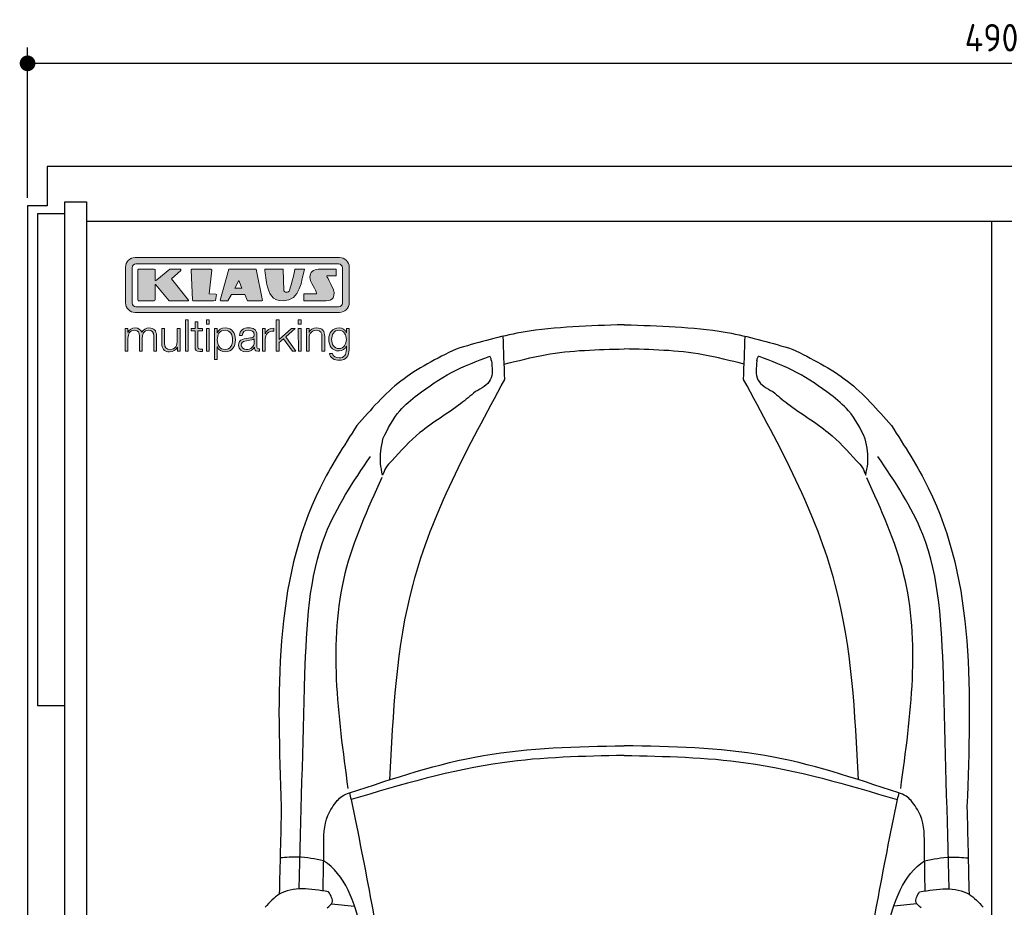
# Model space of a CAD drawing. Header units: millimetres. Extents: x -20 to 5411, y -1049 to 5673.
# Tile 3 of 4: x -20 to 2482, y 3417 to 5673. Entities that reach past the tile are written whole.
import ezdxf

# ---------------------------------------------------------------- set-up
doc = ezdxf.new("R2010")
doc.units = ezdxf.units.MM
for name, color, linetype in [('4', 3, 'Continuous'), ('5', 3, 'Continuous'), ('car', 10, 'Continuous'), ('Logo', 7, 'Continuous')]:
    doc.layers.add(name, color=color, linetype=linetype)
doc.styles.get("Standard").update_dxf_attribs({"font": 'ISOCP.SHX'})
doc.dimstyles.new('GEN-ISO', dxfattribs={"dimscale": 20, "dimtxt": 3.5, "dimasz": 2, "dimexe": 2, "dimexo": 1, "dimgap": 1.5, "dimtad": 1, "dimdec": 1, "dimdsep": 46, "dimtxsty": 'STANDARD', "dimblk": 'PUNKT', "dimcen": 2, "dimclrd": 256, "dimclre": 256, "dimclrt": 2, "dimadec": 0, "dimazin": 0, "dimtp": 0.1, "dimtm": 0.1, "dimtfac": 0.71, "dimtdec": 1, "dimtmove": 2, "dimatfit": 3, "dimldrblk": 'PUNKT', "dimfxl": 1, "dimtolj": 1, "dimarcsym": 0})

# ---------------------------------------------------------------- blocks, each defined once
blk = doc.blocks.new('PUNKT')
at = {"layer": '4', "color": 0, "linetype": 'ByBlock'}
blk.add_line((-0.5, 0), (-1, 0), dxfattribs=at)
at = {"layer": '4', "color": 0, "linetype": 'ByBlock', "const_width": 0.5}
blk.add_lwpolyline([(-0.25, 0, 1), (0.25, 0, 1)], format="xyb", close=True, dxfattribs=at)
blk = doc.blocks.new('*D4')
at = {"layer": '5', "lineweight": -2}
for p, q in [((0, 5220), (0, 5602.1)), ((4900, 5220), (4900, 5602.1)), ((40, 5562.1), (4860, 5562.1))]:
    blk.add_line(p, q, dxfattribs=at)
at = {"layer": 'DEFPOINTS', "color": 0}
for p in [(4900, 5562.1), (0, 5200), (4900, 5200)]:
    blk.add_point(p, dxfattribs=at)
at = {"layer": '5', "lineweight": -2, "xscale": 40, "yscale": 40, "zscale": 40, "rotation": 180}
blk.add_blockref('PUNKT', (0, 5562.1), dxfattribs=at)
at = {"layer": '5', "lineweight": -2, "xscale": 40, "yscale": 40, "zscale": 40}
blk.add_blockref('PUNKT', (4900, 5562.1), dxfattribs=at)
at = {"layer": '5', "color": 2, "insert": (2450, 5627.1), "char_height": 70, "attachment_point": 5}
blk.add_mtext('490', dxfattribs=at)
blk = doc.blocks.new('KLAUS')
at = {"layer": 'Logo'}
h = blk.add_hatch(color=8, dxfattribs=at)
h.dxf.hatch_style = 2
edge = h.paths.add_edge_path()
edge.add_spline(control_points=[(3.6, 29.09), (2.88, 29.09), (2.3, 28.51), (2.3, 27.8), (2.3, 27.8), (2.3, 16.11), (2.3, 16.11), (2.3, 15.39), (2.88, 14.81), (3.6, 14.81), (3.6, 14.81), (71.16, 14.81), (71.16, 14.81), (71.88, 14.81), (72.46, 15.39), (72.46, 16.11), (72.46, 16.11), (72.46, 27.8), (72.46, 27.8), (72.46, 28.51), (71.88, 29.09), (71.16, 29.09), (71.16, 29.09), (3.6, 29.09), (3.6, 29.09), (3.6, 29.09), (3.6, 29.09), (3.6, 29.09)], knot_values=[0, 0, 0, 0, 1, 1, 1, 2, 2, 2, 3, 3, 3, 4, 4, 4, 5, 5, 5, 6, 6, 6, 7, 7, 7, 8, 8, 8, 9, 9, 9, 9], degree=3, periodic=0)
edge = h.paths.add_edge_path()
edge.add_spline(control_points=[(3.35, 31.23), (3.35, 31.23), (71.47, 31.23), (71.47, 31.23), (73.26, 31.23), (74.71, 29.77), (74.71, 27.99), (74.71, 27.99), (74.71, 16.17), (74.71, 16.17), (74.71, 14.38), (73.26, 12.93), (71.47, 12.93), (71.47, 12.93), (3.35, 12.93), (3.35, 12.93), (1.56, 12.93), (0.11, 14.38), (0.11, 16.17), (0.11, 16.17), (0.11, 27.99), (0.11, 27.99), (0.11, 29.77), (1.56, 31.23), (3.35, 31.23), (3.35, 31.23), (3.35, 31.23), (3.35, 31.23)], knot_values=[0, 0, 0, 0, 1, 1, 1, 2, 2, 2, 3, 3, 3, 4, 4, 4, 5, 5, 5, 6, 6, 6, 7, 7, 7, 8, 8, 8, 9, 9, 9, 9], degree=3, periodic=0)
h = blk.add_hatch(color=8, dxfattribs=at)
h.dxf.hatch_style = 2
edge = h.paths.add_edge_path()
edge.add_spline(control_points=[(4.5, 27.33), (4.5, 27.33), (9.7, 27.33), (9.7, 27.33), (9.84, 27.33), (9.96, 27.22), (9.96, 27.08), (9.96, 27.08), (9.96, 23.69), (9.96, 23.69), (9.96, 23.69), (9.94, 23.64), (10.04, 23.59), (10.14, 23.53), (10.2, 23.57), (10.2, 23.57), (10.2, 23.57), (10.51, 23.75), (10.51, 23.75), (10.51, 23.75), (14.94, 27.33), (14.94, 27.33), (14.94, 27.33), (18.41, 27.33), (18.41, 27.33), (18.41, 27.33), (18.49, 27.33), (18.56, 27.2), (18.65, 27.04), (18.53, 26.91), (18.53, 26.91), (18.53, 26.91), (15.49, 24.11), (15.49, 24.11), (15.49, 24.11), (21.14, 17.06), (21.14, 17.06), (21.14, 17.06), (21.13, 16.91), (21.13, 16.91), (21.08, 16.84), (20.99, 16.82), (20.99, 16.82), (20.99, 16.82), (14.7, 16.82), (14.7, 16.82), (14.7, 16.82), (10.26, 22.17), (10.26, 22.17), (10.26, 22.17), (10.19, 22.24), (10.08, 22.21), (9.97, 22.18), (9.96, 22.11), (9.96, 22.11), (9.96, 22.11), (9.96, 17.08), (9.96, 17.08), (9.96, 16.94), (9.84, 16.82), (9.7, 16.82), (9.7, 16.82), (4.5, 16.82), (4.5, 16.82), (4.36, 16.82), (4.25, 16.94), (4.25, 17.08), (4.25, 17.08), (4.25, 27.08), (4.25, 27.08), (4.25, 27.22), (4.36, 27.33), (4.5, 27.33), (4.5, 27.33), (4.5, 27.33), (4.5, 27.33)], knot_values=[0, 0, 0, 0, 1, 1, 1, 2, 2, 2, 3, 3, 3, 4, 4, 4, 5, 5, 5, 6, 6, 6, 7, 7, 7, 8, 8, 8, 9, 9, 9, 10, 10, 10, 11, 11, 11, 12, 12, 12, 13, 13, 13, 14, 14, 14, 15, 15, 15, 16, 16, 16, 17, 17, 17, 18, 18, 18, 19, 19, 19, 20, 20, 20, 21, 21, 21, 22, 22, 22, 23, 23, 23, 24, 24, 24, 25, 25, 25, 25], degree=3, periodic=0)
h = blk.add_hatch(color=8, dxfattribs=at)
h.dxf.hatch_style = 2
h.paths.add_polyline_path([(22.42, 17.06), (21.97, 27.15), (22.24, 27.33), (28.55, 27.33), (28.86, 26.97), (28.01, 19.08), (30.26, 19.07), (30.44, 18.95), (30.08, 16.95), (29.49, 16.82), (22.6, 16.82)])
h = blk.add_hatch(color=8, dxfattribs=at)
h.paths.add_polyline_path([(36.52, 21.01), (38.93, 21.01), (37.87, 23.57)])
h.paths.add_polyline_path([(34.52, 27.33), (43.65, 27.33), (45.76, 16.94), (45.57, 16.82), (40.83, 16.82), (39.89, 18.95), (35.42, 18.95), (34.27, 16.82), (31.78, 16.82), (31.66, 17)])
h = blk.add_hatch(color=8, dxfattribs=at)
h.dxf.hatch_style = 2
edge = h.paths.add_edge_path()
edge.add_spline(control_points=[(52.69, 27.32), (52.69, 27.32), (52.88, 20.14), (52.88, 20.14), (53.01, 19.89), (53.2, 19.77), (53.43, 19.71), (53.91, 19.59), (54.43, 19.57), (54.64, 20.03), (55.23, 21.34), (56.27, 25.45), (56.6, 27.33), (56.6, 27.33), (59.77, 27.33), (59.77, 27.33), (58.77, 23.9), (58.56, 16.82), (52.63, 16.76), (48.72, 16.72), (48.01, 19.35), (47.27, 22.24), (46.89, 23.68), (46.54, 27.33), (46.54, 27.33), (46.54, 27.33), (52.69, 27.32), (52.69, 27.32), (52.69, 27.32), (52.69, 27.32), (52.69, 27.32)], knot_values=[0, 0, 0, 0, 1, 1, 1, 2, 2, 2, 3, 3, 3, 4, 4, 4, 5, 5, 5, 6, 6, 6, 7, 7, 7, 8, 8, 8, 9, 9, 9, 10, 10, 10, 10], degree=3, periodic=0)
h = blk.add_hatch(color=8, dxfattribs=at)
h.dxf.hatch_style = 2
edge = h.paths.add_edge_path()
edge.add_spline(control_points=[(64.46, 27.33), (64.46, 27.33), (70.31, 27.33), (70.31, 27.33), (70.31, 26.52), (70.31, 26.02), (70.31, 25.12), (70.31, 25.12), (67.3, 25.12), (67.3, 25.12), (67.24, 25.04), (67.25, 25.11), (67.25, 24.91), (67.25, 24.88), (69.73, 20.38), (69.73, 19.57), (69.73, 16.4), (67.22, 16.81), (65.9, 16.82), (65.9, 16.82), (59.59, 16.82), (59.59, 16.82), (59.59, 17.76), (59.59, 18.23), (59.59, 19.14), (59.59, 19.14), (63.75, 19.14), (63.75, 19.14), (63.82, 19.22), (63.81, 19.11), (63.81, 19.31), (63.81, 20.32), (61.58, 23.06), (61.58, 24.63), (61.58, 26.33), (62.83, 27.34), (64.46, 27.33), (64.46, 27.33), (64.46, 27.33), (64.46, 27.33)], knot_values=[0, 0, 0, 0, 1, 1, 1, 2, 2, 2, 3, 3, 3, 4, 4, 4, 5, 5, 5, 6, 6, 6, 7, 7, 7, 8, 8, 8, 9, 9, 9, 10, 10, 10, 11, 11, 11, 12, 12, 12, 13, 13, 13, 13], degree=3, periodic=0)
h = blk.add_hatch(color=30, dxfattribs=at)
h.dxf.hatch_style = 2
h.paths.add_polyline_path([(20.07, 0), (20.99, 0), (20.99, 10.45), (20.07, 10.45)])
h = blk.add_hatch(color=30, dxfattribs=at)
h.paths.add_polyline_path([(27.1, 0), (28.03, 0), (28.03, 7.55), (27.1, 7.55)])
h.paths.add_polyline_path([(27.1, 8.98), (28.03, 8.98), (28.03, 10.45), (27.1, 10.45)])
h = blk.add_hatch(color=30, dxfattribs=at)
h.dxf.hatch_style = 2
h.paths.add_polyline_path([(50.4, 0), (51.32, 0), (51.32, 2.87), (52.82, 4.11), (55.8, 0), (56.96, 0), (53.52, 4.76), (56.74, 7.55), (55.51, 7.55), (51.32, 3.89), (51.32, 10.45), (50.4, 10.45)])
h = blk.add_hatch(color=30, dxfattribs=at)
h.paths.add_polyline_path([(57.74, 0), (58.66, 0), (58.66, 7.55), (57.74, 7.55)])
h.paths.add_polyline_path([(57.74, 8.98), (58.66, 8.98), (58.66, 10.45), (57.74, 10.45)])
h = blk.add_hatch(color=30, dxfattribs=at)
h.dxf.hatch_style = 2
edge = h.paths.add_edge_path()
edge.add_spline(control_points=[(0, 0), (0, 0), (0.92, 0), (0.92, 0), (0.92, 0), (0.92, 4.22), (0.92, 4.22), (0.94, 5.8), (1.58, 7), (3.18, 7), (4.35, 7), (4.77, 6.15), (4.76, 5.12), (4.76, 5.12), (4.76, 0), (4.76, 0), (4.76, 0), (5.68, 0), (5.68, 0), (5.68, 0), (5.68, 4.27), (5.68, 4.27), (5.68, 5.68), (6.14, 7), (7.73, 7), (9.05, 7), (9.52, 6.32), (9.52, 5.08), (9.52, 5.08), (9.52, 0), (9.52, 0), (9.52, 0), (10.44, 0), (10.44, 0), (10.44, 0), (10.44, 5.12), (10.44, 5.12), (10.44, 6.91), (9.59, 7.77), (7.94, 7.77), (6.94, 7.77), (5.99, 7.29), (5.54, 6.3), (5.26, 7.29), (4.36, 7.77), (3.37, 7.77), (2.17, 7.77), (1.38, 7.19), (0.89, 6.28), (0.89, 6.28), (0.85, 6.28), (0.85, 6.28), (0.85, 6.28), (0.85, 7.55), (0.85, 7.55), (0.85, 7.55), (0, 7.55), (0, 7.55), (0, 7.55), (0, 0), (0, 0), (0, 0), (0, 0), (0, 0)], knot_values=[0, 0, 0, 0, 1, 1, 1, 2, 2, 2, 3, 3, 3, 4, 4, 4, 5, 5, 5, 6, 6, 6, 7, 7, 7, 8, 8, 8, 9, 9, 9, 10, 10, 10, 11, 11, 11, 12, 12, 12, 13, 13, 13, 14, 14, 14, 15, 15, 15, 16, 16, 16, 17, 17, 17, 18, 18, 18, 19, 19, 19, 20, 20, 20, 21, 21, 21, 21], degree=3, periodic=0)
h = blk.add_hatch(color=30, dxfattribs=at)
h.dxf.hatch_style = 2
edge = h.paths.add_edge_path()
edge.add_spline(control_points=[(18.31, 7.55), (18.31, 7.55), (17.39, 7.55), (17.39, 7.55), (17.39, 7.55), (17.39, 3.59), (17.39, 3.59), (17.39, 2.05), (16.7, 0.56), (15.12, 0.56), (13.66, 0.56), (13.15, 1.27), (13.1, 2.64), (13.1, 2.64), (13.1, 7.55), (13.1, 7.55), (13.1, 7.55), (12.18, 7.55), (12.18, 7.55), (12.18, 7.55), (12.18, 2.65), (12.18, 2.65), (12.18, 0.89), (12.93, -0.22), (14.83, -0.22), (15.96, -0.22), (16.95, 0.35), (17.44, 1.36), (17.44, 1.36), (17.47, 1.36), (17.47, 1.36), (17.47, 1.36), (17.47, 0), (17.47, 0), (17.47, 0), (18.31, 0), (18.31, 0), (18.31, 0), (18.31, 7.55), (18.31, 7.55), (18.31, 7.55), (18.31, 7.55), (18.31, 7.55)], knot_values=[0, 0, 0, 0, 1, 1, 1, 2, 2, 2, 3, 3, 3, 4, 4, 4, 5, 5, 5, 6, 6, 6, 7, 7, 7, 8, 8, 8, 9, 9, 9, 10, 10, 10, 11, 11, 11, 12, 12, 12, 13, 13, 13, 14, 14, 14, 14], degree=3, periodic=0)
h = blk.add_hatch(color=30, dxfattribs=at)
h.dxf.hatch_style = 2
edge = h.paths.add_edge_path()
edge.add_spline(control_points=[(24.22, 9.82), (24.22, 9.82), (23.3, 9.82), (23.3, 9.82), (23.3, 9.82), (23.3, 7.55), (23.3, 7.55), (23.3, 7.55), (21.98, 7.55), (21.98, 7.55), (21.98, 7.55), (21.98, 6.78), (21.98, 6.78), (21.98, 6.78), (23.3, 6.78), (23.3, 6.78), (23.3, 6.78), (23.3, 1.61), (23.3, 1.61), (23.28, 0.32), (23.71, -0.09), (24.94, -0.09), (25.22, -0.09), (25.48, -0.06), (25.76, -0.06), (25.76, -0.06), (25.76, 0.73), (25.76, 0.73), (25.5, 0.7), (25.23, 0.69), (24.97, 0.69), (24.31, 0.73), (24.22, 1.08), (24.22, 1.68), (24.22, 1.68), (24.22, 6.78), (24.22, 6.78), (24.22, 6.78), (25.76, 6.78), (25.76, 6.78), (25.76, 6.78), (25.76, 7.55), (25.76, 7.55), (25.76, 7.55), (24.22, 7.55), (24.22, 7.55), (24.22, 7.55), (24.22, 9.82), (24.22, 9.82), (24.22, 9.82), (24.22, 9.82), (24.22, 9.82)], knot_values=[0, 0, 0, 0, 1, 1, 1, 2, 2, 2, 3, 3, 3, 4, 4, 4, 5, 5, 5, 6, 6, 6, 7, 7, 7, 8, 8, 8, 9, 9, 9, 10, 10, 10, 11, 11, 11, 12, 12, 12, 13, 13, 13, 14, 14, 14, 15, 15, 15, 16, 16, 16, 17, 17, 17, 17], degree=3, periodic=0)
h = blk.add_hatch(color=30, dxfattribs=at)
edge = h.paths.add_edge_path()
edge.add_spline(control_points=[(35.84, 3.78), (35.84, 2.21), (35.12, 0.56), (33.37, 0.56), (31.4, 0.56), (30.72, 2.21), (30.72, 3.78), (30.72, 5.49), (31.33, 7), (33.37, 7), (35.12, 7), (35.84, 5.34), (35.84, 3.78), (35.84, 3.78), (35.84, 3.78), (35.84, 3.78)], knot_values=[0, 0, 0, 0, 1, 1, 1, 2, 2, 2, 3, 3, 3, 4, 4, 4, 5, 5, 5, 5], degree=3, periodic=0)
edge = h.paths.add_edge_path()
edge.add_spline(control_points=[(29.79, -2.8), (29.79, -2.8), (30.72, -2.8), (30.72, -2.8), (30.72, -2.8), (30.72, 1.43), (30.72, 1.43), (30.72, 1.43), (30.74, 1.43), (30.74, 1.43), (31.14, 0.35), (32.24, -0.22), (33.37, -0.22), (35.66, -0.22), (36.76, 1.64), (36.76, 3.78), (36.76, 5.91), (35.66, 7.77), (33.37, 7.77), (32.15, 7.77), (31.1, 7.14), (30.67, 6.12), (30.67, 6.12), (30.64, 6.12), (30.64, 6.12), (30.64, 6.12), (30.64, 7.55), (30.64, 7.55), (30.64, 7.55), (29.79, 7.55), (29.79, 7.55), (29.79, 7.55), (29.79, -2.8), (29.79, -2.8), (29.79, -2.8), (29.79, -2.8), (29.79, -2.8)], knot_values=[0, 0, 0, 0, 1, 1, 1, 2, 2, 2, 3, 3, 3, 4, 4, 4, 5, 5, 5, 6, 6, 6, 7, 7, 7, 8, 8, 8, 9, 9, 9, 10, 10, 10, 11, 11, 11, 12, 12, 12, 12], degree=3, periodic=0)
h = blk.add_hatch(color=30, dxfattribs=at)
edge = h.paths.add_edge_path()
edge.add_spline(control_points=[(43.03, 2.93), (43.04, 1.45), (41.8, 0.56), (40.39, 0.56), (39.53, 0.56), (38.71, 1.13), (38.71, 2.05), (38.71, 3.53), (40.66, 3.51), (42.22, 3.79), (42.47, 3.84), (42.88, 3.91), (43, 4.13), (43, 4.13), (43.03, 4.13), (43.03, 4.13), (43.03, 4.13), (43.03, 2.93), (43.03, 2.93), (43.03, 2.93), (43.03, 2.93), (43.03, 2.93)], knot_values=[0, 0, 0, 0, 1, 1, 1, 2, 2, 2, 3, 3, 3, 4, 4, 4, 5, 5, 5, 6, 6, 6, 7, 7, 7, 7], degree=3, periodic=0)
edge = h.paths.add_edge_path()
edge.add_spline(control_points=[(39.03, 5.24), (39.06, 6.47), (39.91, 7), (41.05, 7), (42.14, 7), (43.03, 6.69), (43.03, 5.45), (43.03, 4.61), (42.6, 4.51), (41.84, 4.42), (39.85, 4.19), (37.79, 4.11), (37.79, 1.99), (37.79, 0.47), (38.93, -0.22), (40.32, -0.22), (41.77, -0.22), (42.43, 0.34), (43.07, 1.32), (43.07, 1.32), (43.1, 1.32), (43.1, 1.32), (43.1, 0.53), (43.25, 0), (44.19, 0), (44.43, 0), (44.58, 0.01), (44.79, 0.06), (44.79, 0.06), (44.79, 0.83), (44.79, 0.83), (44.71, 0.81), (44.6, 0.78), (44.49, 0.78), (44.13, 0.78), (43.95, 0.98), (43.95, 1.33), (43.95, 1.33), (43.95, 5.34), (43.95, 5.34), (43.95, 7.36), (42.5, 7.77), (41.17, 7.77), (39.44, 7.77), (38.2, 7.01), (38.11, 5.24), (38.11, 5.24), (39.03, 5.24), (39.03, 5.24), (39.03, 5.24), (39.03, 5.24), (39.03, 5.24)], knot_values=[0, 0, 0, 0, 1, 1, 1, 2, 2, 2, 3, 3, 3, 4, 4, 4, 5, 5, 5, 6, 6, 6, 7, 7, 7, 8, 8, 8, 9, 9, 9, 10, 10, 10, 11, 11, 11, 12, 12, 12, 13, 13, 13, 14, 14, 14, 15, 15, 15, 16, 16, 16, 17, 17, 17, 17], degree=3, periodic=0)
h = blk.add_hatch(color=30, dxfattribs=at)
h.dxf.hatch_style = 2
edge = h.paths.add_edge_path()
edge.add_spline(control_points=[(45.79, 0), (45.79, 0), (46.71, 0), (46.71, 0), (46.71, 0), (46.71, 4.03), (46.71, 4.03), (46.71, 5.59), (47.85, 6.82), (49.52, 6.73), (49.52, 6.73), (49.52, 7.66), (49.52, 7.66), (48.16, 7.72), (47.14, 7), (46.67, 5.78), (46.67, 5.78), (46.64, 5.78), (46.64, 5.78), (46.64, 5.78), (46.64, 7.55), (46.64, 7.55), (46.64, 7.55), (45.79, 7.55), (45.79, 7.55), (45.79, 7.55), (45.79, 0), (45.79, 0), (45.79, 0), (45.79, 0), (45.79, 0)], knot_values=[0, 0, 0, 0, 1, 1, 1, 2, 2, 2, 3, 3, 3, 4, 4, 4, 5, 5, 5, 6, 6, 6, 7, 7, 7, 8, 8, 8, 9, 9, 9, 10, 10, 10, 10], degree=3, periodic=0)
h = blk.add_hatch(color=30, dxfattribs=at)
h.dxf.hatch_style = 2
edge = h.paths.add_edge_path()
edge.add_spline(control_points=[(60.41, 0), (60.41, 0), (61.33, 0), (61.33, 0), (61.33, 0), (61.33, 4.41), (61.33, 4.41), (61.36, 5.89), (62.24, 7), (63.7, 7), (65.2, 7), (65.62, 6.02), (65.62, 4.71), (65.62, 4.71), (65.62, 0), (65.62, 0), (65.62, 0), (66.54, 0), (66.54, 0), (66.54, 0), (66.54, 4.86), (66.54, 4.86), (66.54, 6.66), (65.9, 7.77), (63.78, 7.77), (62.71, 7.77), (61.7, 7.16), (61.36, 6.25), (61.36, 6.25), (61.33, 6.25), (61.33, 6.25), (61.33, 6.25), (61.33, 7.55), (61.33, 7.55), (61.33, 7.55), (60.41, 7.55), (60.41, 7.55), (60.41, 7.55), (60.41, 0), (60.41, 0), (60.41, 0), (60.41, 0), (60.41, 0)], knot_values=[0, 0, 0, 0, 1, 1, 1, 2, 2, 2, 3, 3, 3, 4, 4, 4, 5, 5, 5, 6, 6, 6, 7, 7, 7, 8, 8, 8, 9, 9, 9, 10, 10, 10, 11, 11, 11, 12, 12, 12, 13, 13, 13, 14, 14, 14, 14], degree=3, periodic=0)
h = blk.add_hatch(color=30, dxfattribs=at)
edge = h.paths.add_edge_path()
edge.add_spline(control_points=[(71.32, 0.86), (69.62, 0.86), (68.83, 2.34), (68.83, 3.86), (68.83, 5.43), (69.56, 7), (71.32, 7), (73.06, 7), (73.75, 5.34), (73.75, 3.86), (73.75, 2.33), (72.91, 0.86), (71.32, 0.86), (71.32, 0.86), (71.32, 0.86), (71.32, 0.86)], knot_values=[0, 0, 0, 0, 1, 1, 1, 2, 2, 2, 3, 3, 3, 4, 4, 4, 5, 5, 5, 5], degree=3, periodic=0)
edge = h.paths.add_edge_path()
edge.add_spline(control_points=[(74.67, 7.55), (74.67, 7.55), (73.75, 7.55), (73.75, 7.55), (73.75, 7.55), (73.75, 6.25), (73.75, 6.25), (73.75, 6.25), (73.72, 6.25), (73.72, 6.25), (73.35, 7.09), (72.41, 7.77), (71.32, 7.77), (69.13, 7.77), (67.9, 6.05), (67.9, 3.97), (67.9, 1.82), (68.9, 0.09), (71.32, 0.09), (72.4, 0.09), (73.29, 0.72), (73.72, 1.64), (73.72, 1.64), (73.75, 1.64), (73.75, 1.64), (73.75, 1.64), (73.75, 0.61), (73.75, 0.61), (73.75, -1.23), (73.01, -2.24), (71.32, -2.24), (70.29, -2.24), (69.31, -1.85), (69.1, -0.73), (69.1, -0.73), (68.18, -0.73), (68.18, -0.73), (68.31, -2.34), (69.81, -3.02), (71.32, -3.02), (73.79, -3.02), (74.65, -1.64), (74.67, 0.61), (74.67, 0.61), (74.67, 7.55), (74.67, 7.55), (74.67, 7.55), (74.67, 7.55), (74.67, 7.55)], knot_values=[0, 0, 0, 0, 1, 1, 1, 2, 2, 2, 3, 3, 3, 4, 4, 4, 5, 5, 5, 6, 6, 6, 7, 7, 7, 8, 8, 8, 9, 9, 9, 10, 10, 10, 11, 11, 11, 12, 12, 12, 13, 13, 13, 14, 14, 14, 15, 15, 15, 16, 16, 16, 16], degree=3, periodic=0)
at = {"layer": 'Logo', "lineweight": 0}
for points in [[(22.42, 17.06), (21.97, 27.15), (22.24, 27.33), (28.55, 27.33), (28.86, 26.97), (28.01, 19.08), (30.26, 19.07), (30.44, 18.95), (30.08, 16.95), (29.49, 16.82), (22.6, 16.82), (22.42, 17.06), (22.42, 17.06)], [(34.52, 27.33), (43.65, 27.33), (45.76, 16.94), (45.57, 16.82), (40.83, 16.82), (39.89, 18.95), (35.42, 18.95), (34.27, 16.82), (31.78, 16.82), (31.66, 17), (34.52, 27.33), (34.52, 27.33)], [(36.52, 21.01), (38.93, 21.01), (37.87, 23.57), (36.52, 21.01), (36.52, 21.01)], [(20.07, 0), (20.99, 0), (20.99, 10.45), (20.07, 10.45), (20.07, 0), (20.07, 0)], [(27.1, 8.98), (28.03, 8.98), (28.03, 10.45), (27.1, 10.45), (27.1, 8.98), (27.1, 8.98)], [(50.4, 0), (51.32, 0), (51.32, 2.87), (52.82, 4.11), (55.8, 0), (56.96, 0), (53.52, 4.76), (56.74, 7.55), (55.51, 7.55), (51.32, 3.89), (51.32, 10.45), (50.4, 10.45), (50.4, 0), (50.4, 0)], [(57.74, 8.98), (58.66, 8.98), (58.66, 10.45), (57.74, 10.45), (57.74, 8.98), (57.74, 8.98)], [(27.1, 0), (28.03, 0), (28.03, 7.55), (27.1, 7.55), (27.1, 0), (27.1, 0)], [(57.74, 0), (58.66, 0), (58.66, 7.55), (57.74, 7.55), (57.74, 0), (57.74, 0)]]:
    blk.add_lwpolyline(points, dxfattribs=at)
for points, knots in [([(3.35, 31.23), (3.35, 31.23), (71.47, 31.23), (71.47, 31.23), (73.26, 31.23), (74.71, 29.77), (74.71, 27.99), (74.71, 27.99), (74.71, 16.17), (74.71, 16.17), (74.71, 14.38), (73.26, 12.93), (71.47, 12.93), (71.47, 12.93), (3.35, 12.93), (3.35, 12.93), (1.56, 12.93), (0.11, 14.38), (0.11, 16.17), (0.11, 16.17), (0.11, 27.99), (0.11, 27.99), (0.11, 29.77), (1.56, 31.23), (3.35, 31.23), (3.35, 31.23), (3.35, 31.23), (3.35, 31.23)], [0, 0, 0, 0, 1, 1, 1, 2, 2, 2, 3, 3, 3, 4, 4, 4, 5, 5, 5, 6, 6, 6, 7, 7, 7, 8, 8, 8, 9, 9, 9, 9]), ([(3.6, 29.09), (2.88, 29.09), (2.3, 28.51), (2.3, 27.8), (2.3, 27.8), (2.3, 16.11), (2.3, 16.11), (2.3, 15.39), (2.88, 14.81), (3.6, 14.81), (3.6, 14.81), (71.16, 14.81), (71.16, 14.81), (71.88, 14.81), (72.46, 15.39), (72.46, 16.11), (72.46, 16.11), (72.46, 27.8), (72.46, 27.8), (72.46, 28.51), (71.88, 29.09), (71.16, 29.09), (71.16, 29.09), (3.6, 29.09), (3.6, 29.09), (3.6, 29.09), (3.6, 29.09), (3.6, 29.09)], [0, 0, 0, 0, 1, 1, 1, 2, 2, 2, 3, 3, 3, 4, 4, 4, 5, 5, 5, 6, 6, 6, 7, 7, 7, 8, 8, 8, 9, 9, 9, 9]), ([(4.5, 27.33), (4.5, 27.33), (9.7, 27.33), (9.7, 27.33), (9.84, 27.33), (9.96, 27.22), (9.96, 27.08), (9.96, 27.08), (9.96, 23.69), (9.96, 23.69), (9.96, 23.69), (9.94, 23.64), (10.04, 23.59), (10.14, 23.53), (10.2, 23.57), (10.2, 23.57), (10.2, 23.57), (10.51, 23.75), (10.51, 23.75), (10.51, 23.75), (14.94, 27.33), (14.94, 27.33), (14.94, 27.33), (18.41, 27.33), (18.41, 27.33), (18.41, 27.33), (18.49, 27.33), (18.56, 27.2), (18.65, 27.04), (18.53, 26.91), (18.53, 26.91), (18.53, 26.91), (15.49, 24.11), (15.49, 24.11), (15.49, 24.11), (21.14, 17.06), (21.14, 17.06), (21.14, 17.06), (21.13, 16.91), (21.13, 16.91), (21.08, 16.84), (20.99, 16.82), (20.99, 16.82), (20.99, 16.82), (14.7, 16.82), (14.7, 16.82), (14.7, 16.82), (10.26, 22.17), (10.26, 22.17), (10.26, 22.17), (10.19, 22.24), (10.08, 22.21), (9.97, 22.18), (9.96, 22.11), (9.96, 22.11), (9.96, 22.11), (9.96, 17.08), (9.96, 17.08), (9.96, 16.94), (9.84, 16.82), (9.7, 16.82), (9.7, 16.82), (4.5, 16.82), (4.5, 16.82), (4.36, 16.82), (4.25, 16.94), (4.25, 17.08), (4.25, 17.08), (4.25, 27.08), (4.25, 27.08), (4.25, 27.22), (4.36, 27.33), (4.5, 27.33), (4.5, 27.33), (4.5, 27.33), (4.5, 27.33)], [0, 0, 0, 0, 1, 1, 1, 2, 2, 2, 3, 3, 3, 4, 4, 4, 5, 5, 5, 6, 6, 6, 7, 7, 7, 8, 8, 8, 9, 9, 9, 10, 10, 10, 11, 11, 11, 12, 12, 12, 13, 13, 13, 14, 14, 14, 15, 15, 15, 16, 16, 16, 17, 17, 17, 18, 18, 18, 19, 19, 19, 20, 20, 20, 21, 21, 21, 22, 22, 22, 23, 23, 23, 24, 24, 24, 25, 25, 25, 25]), ([(52.69, 27.32), (52.69, 27.32), (52.88, 20.14), (52.88, 20.14), (53.01, 19.89), (53.2, 19.77), (53.43, 19.71), (53.91, 19.59), (54.43, 19.57), (54.64, 20.03), (55.23, 21.34), (56.27, 25.45), (56.6, 27.33), (56.6, 27.33), (59.77, 27.33), (59.77, 27.33), (58.77, 23.9), (58.56, 16.82), (52.63, 16.76), (48.72, 16.72), (48.01, 19.35), (47.27, 22.24), (46.89, 23.68), (46.54, 27.33), (46.54, 27.33), (46.54, 27.33), (52.69, 27.32), (52.69, 27.32), (52.69, 27.32), (52.69, 27.32), (52.69, 27.32)], [0, 0, 0, 0, 1, 1, 1, 2, 2, 2, 3, 3, 3, 4, 4, 4, 5, 5, 5, 6, 6, 6, 7, 7, 7, 8, 8, 8, 9, 9, 9, 10, 10, 10, 10]), ([(64.46, 27.33), (64.46, 27.33), (70.31, 27.33), (70.31, 27.33), (70.31, 26.52), (70.31, 26.02), (70.31, 25.12), (70.31, 25.12), (67.3, 25.12), (67.3, 25.12), (67.24, 25.04), (67.25, 25.11), (67.25, 24.91), (67.25, 24.88), (69.73, 20.38), (69.73, 19.57), (69.73, 16.4), (67.22, 16.81), (65.9, 16.82), (65.9, 16.82), (59.59, 16.82), (59.59, 16.82), (59.59, 17.76), (59.59, 18.23), (59.59, 19.14), (59.59, 19.14), (63.75, 19.14), (63.75, 19.14), (63.82, 19.22), (63.81, 19.11), (63.81, 19.31), (63.81, 20.32), (61.58, 23.06), (61.58, 24.63), (61.58, 26.33), (62.83, 27.34), (64.46, 27.33), (64.46, 27.33), (64.46, 27.33), (64.46, 27.33)], [0, 0, 0, 0, 1, 1, 1, 2, 2, 2, 3, 3, 3, 4, 4, 4, 5, 5, 5, 6, 6, 6, 7, 7, 7, 8, 8, 8, 9, 9, 9, 10, 10, 10, 11, 11, 11, 12, 12, 12, 13, 13, 13, 13]), ([(0, 0), (0, 0), (0.92, 0), (0.92, 0), (0.92, 0), (0.92, 4.22), (0.92, 4.22), (0.94, 5.8), (1.58, 7), (3.18, 7), (4.35, 7), (4.77, 6.15), (4.76, 5.12), (4.76, 5.12), (4.76, 0), (4.76, 0), (4.76, 0), (5.68, 0), (5.68, 0), (5.68, 0), (5.68, 4.27), (5.68, 4.27), (5.68, 5.68), (6.14, 7), (7.73, 7), (9.05, 7), (9.52, 6.32), (9.52, 5.08), (9.52, 5.08), (9.52, 0), (9.52, 0), (9.52, 0), (10.44, 0), (10.44, 0), (10.44, 0), (10.44, 5.12), (10.44, 5.12), (10.44, 6.91), (9.59, 7.77), (7.94, 7.77), (6.94, 7.77), (5.99, 7.29), (5.54, 6.3), (5.26, 7.29), (4.36, 7.77), (3.37, 7.77), (2.17, 7.77), (1.38, 7.19), (0.89, 6.28), (0.89, 6.28), (0.85, 6.28), (0.85, 6.28), (0.85, 6.28), (0.85, 7.55), (0.85, 7.55), (0.85, 7.55), (0, 7.55), (0, 7.55), (0, 7.55), (0, 0), (0, 0), (0, 0), (0, 0), (0, 0)], [0, 0, 0, 0, 1, 1, 1, 2, 2, 2, 3, 3, 3, 4, 4, 4, 5, 5, 5, 6, 6, 6, 7, 7, 7, 8, 8, 8, 9, 9, 9, 10, 10, 10, 11, 11, 11, 12, 12, 12, 13, 13, 13, 14, 14, 14, 15, 15, 15, 16, 16, 16, 17, 17, 17, 18, 18, 18, 19, 19, 19, 20, 20, 20, 21, 21, 21, 21]), ([(18.31, 7.55), (18.31, 7.55), (17.39, 7.55), (17.39, 7.55), (17.39, 7.55), (17.39, 3.59), (17.39, 3.59), (17.39, 2.05), (16.7, 0.56), (15.12, 0.56), (13.66, 0.56), (13.15, 1.27), (13.1, 2.64), (13.1, 2.64), (13.1, 7.55), (13.1, 7.55), (13.1, 7.55), (12.18, 7.55), (12.18, 7.55), (12.18, 7.55), (12.18, 2.65), (12.18, 2.65), (12.18, 0.89), (12.93, -0.22), (14.83, -0.22), (15.96, -0.22), (16.95, 0.35), (17.44, 1.36), (17.44, 1.36), (17.47, 1.36), (17.47, 1.36), (17.47, 1.36), (17.47, 0), (17.47, 0), (17.47, 0), (18.31, 0), (18.31, 0), (18.31, 0), (18.31, 7.55), (18.31, 7.55), (18.31, 7.55), (18.31, 7.55), (18.31, 7.55)], [0, 0, 0, 0, 1, 1, 1, 2, 2, 2, 3, 3, 3, 4, 4, 4, 5, 5, 5, 6, 6, 6, 7, 7, 7, 8, 8, 8, 9, 9, 9, 10, 10, 10, 11, 11, 11, 12, 12, 12, 13, 13, 13, 14, 14, 14, 14]), ([(24.22, 9.82), (24.22, 9.82), (23.3, 9.82), (23.3, 9.82), (23.3, 9.82), (23.3, 7.55), (23.3, 7.55), (23.3, 7.55), (21.98, 7.55), (21.98, 7.55), (21.98, 7.55), (21.98, 6.78), (21.98, 6.78), (21.98, 6.78), (23.3, 6.78), (23.3, 6.78), (23.3, 6.78), (23.3, 1.61), (23.3, 1.61), (23.28, 0.32), (23.71, -0.09), (24.94, -0.09), (25.22, -0.09), (25.48, -0.06), (25.76, -0.06), (25.76, -0.06), (25.76, 0.73), (25.76, 0.73), (25.5, 0.7), (25.23, 0.69), (24.97, 0.69), (24.31, 0.73), (24.22, 1.08), (24.22, 1.68), (24.22, 1.68), (24.22, 6.78), (24.22, 6.78), (24.22, 6.78), (25.76, 6.78), (25.76, 6.78), (25.76, 6.78), (25.76, 7.55), (25.76, 7.55), (25.76, 7.55), (24.22, 7.55), (24.22, 7.55), (24.22, 7.55), (24.22, 9.82), (24.22, 9.82), (24.22, 9.82), (24.22, 9.82), (24.22, 9.82)], [0, 0, 0, 0, 1, 1, 1, 2, 2, 2, 3, 3, 3, 4, 4, 4, 5, 5, 5, 6, 6, 6, 7, 7, 7, 8, 8, 8, 9, 9, 9, 10, 10, 10, 11, 11, 11, 12, 12, 12, 13, 13, 13, 14, 14, 14, 15, 15, 15, 16, 16, 16, 17, 17, 17, 17]), ([(29.79, -2.8), (29.79, -2.8), (30.72, -2.8), (30.72, -2.8), (30.72, -2.8), (30.72, 1.43), (30.72, 1.43), (30.72, 1.43), (30.74, 1.43), (30.74, 1.43), (31.14, 0.35), (32.24, -0.22), (33.37, -0.22), (35.66, -0.22), (36.76, 1.64), (36.76, 3.78), (36.76, 5.91), (35.66, 7.77), (33.37, 7.77), (32.15, 7.77), (31.1, 7.14), (30.67, 6.12), (30.67, 6.12), (30.64, 6.12), (30.64, 6.12), (30.64, 6.12), (30.64, 7.55), (30.64, 7.55), (30.64, 7.55), (29.79, 7.55), (29.79, 7.55), (29.79, 7.55), (29.79, -2.8), (29.79, -2.8), (29.79, -2.8), (29.79, -2.8), (29.79, -2.8)], [0, 0, 0, 0, 1, 1, 1, 2, 2, 2, 3, 3, 3, 4, 4, 4, 5, 5, 5, 6, 6, 6, 7, 7, 7, 8, 8, 8, 9, 9, 9, 10, 10, 10, 11, 11, 11, 12, 12, 12, 12]), ([(35.84, 3.78), (35.84, 2.21), (35.12, 0.56), (33.37, 0.56), (31.4, 0.56), (30.72, 2.21), (30.72, 3.78), (30.72, 5.49), (31.33, 7), (33.37, 7), (35.12, 7), (35.84, 5.34), (35.84, 3.78), (35.84, 3.78), (35.84, 3.78), (35.84, 3.78)], [0, 0, 0, 0, 1, 1, 1, 2, 2, 2, 3, 3, 3, 4, 4, 4, 5, 5, 5, 5]), ([(39.03, 5.24), (39.06, 6.47), (39.91, 7), (41.05, 7), (42.14, 7), (43.03, 6.69), (43.03, 5.45), (43.03, 4.61), (42.6, 4.51), (41.84, 4.42), (39.85, 4.19), (37.79, 4.11), (37.79, 1.99), (37.79, 0.47), (38.93, -0.22), (40.32, -0.22), (41.77, -0.22), (42.43, 0.34), (43.07, 1.32), (43.07, 1.32), (43.1, 1.32), (43.1, 1.32), (43.1, 0.53), (43.25, 0), (44.19, 0), (44.43, 0), (44.58, 0.01), (44.79, 0.06), (44.79, 0.06), (44.79, 0.83), (44.79, 0.83), (44.71, 0.81), (44.6, 0.78), (44.49, 0.78), (44.13, 0.78), (43.95, 0.98), (43.95, 1.33), (43.95, 1.33), (43.95, 5.34), (43.95, 5.34), (43.95, 7.36), (42.5, 7.77), (41.17, 7.77), (39.44, 7.77), (38.2, 7.01), (38.11, 5.24), (38.11, 5.24), (39.03, 5.24), (39.03, 5.24), (39.03, 5.24), (39.03, 5.24), (39.03, 5.24)], [0, 0, 0, 0, 1, 1, 1, 2, 2, 2, 3, 3, 3, 4, 4, 4, 5, 5, 5, 6, 6, 6, 7, 7, 7, 8, 8, 8, 9, 9, 9, 10, 10, 10, 11, 11, 11, 12, 12, 12, 13, 13, 13, 14, 14, 14, 15, 15, 15, 16, 16, 16, 17, 17, 17, 17]), ([(45.79, 0), (45.79, 0), (46.71, 0), (46.71, 0), (46.71, 0), (46.71, 4.03), (46.71, 4.03), (46.71, 5.59), (47.85, 6.82), (49.52, 6.73), (49.52, 6.73), (49.52, 7.66), (49.52, 7.66), (48.16, 7.72), (47.14, 7), (46.67, 5.78), (46.67, 5.78), (46.64, 5.78), (46.64, 5.78), (46.64, 5.78), (46.64, 7.55), (46.64, 7.55), (46.64, 7.55), (45.79, 7.55), (45.79, 7.55), (45.79, 7.55), (45.79, 0), (45.79, 0), (45.79, 0), (45.79, 0), (45.79, 0)], [0, 0, 0, 0, 1, 1, 1, 2, 2, 2, 3, 3, 3, 4, 4, 4, 5, 5, 5, 6, 6, 6, 7, 7, 7, 8, 8, 8, 9, 9, 9, 10, 10, 10, 10]), ([(60.41, 0), (60.41, 0), (61.33, 0), (61.33, 0), (61.33, 0), (61.33, 4.41), (61.33, 4.41), (61.36, 5.89), (62.24, 7), (63.7, 7), (65.2, 7), (65.62, 6.02), (65.62, 4.71), (65.62, 4.71), (65.62, 0), (65.62, 0), (65.62, 0), (66.54, 0), (66.54, 0), (66.54, 0), (66.54, 4.86), (66.54, 4.86), (66.54, 6.66), (65.9, 7.77), (63.78, 7.77), (62.71, 7.77), (61.7, 7.16), (61.36, 6.25), (61.36, 6.25), (61.33, 6.25), (61.33, 6.25), (61.33, 6.25), (61.33, 7.55), (61.33, 7.55), (61.33, 7.55), (60.41, 7.55), (60.41, 7.55), (60.41, 7.55), (60.41, 0), (60.41, 0), (60.41, 0), (60.41, 0), (60.41, 0)], [0, 0, 0, 0, 1, 1, 1, 2, 2, 2, 3, 3, 3, 4, 4, 4, 5, 5, 5, 6, 6, 6, 7, 7, 7, 8, 8, 8, 9, 9, 9, 10, 10, 10, 11, 11, 11, 12, 12, 12, 13, 13, 13, 14, 14, 14, 14]), ([(74.67, 7.55), (74.67, 7.55), (73.75, 7.55), (73.75, 7.55), (73.75, 7.55), (73.75, 6.25), (73.75, 6.25), (73.75, 6.25), (73.72, 6.25), (73.72, 6.25), (73.35, 7.09), (72.41, 7.77), (71.32, 7.77), (69.13, 7.77), (67.9, 6.05), (67.9, 3.97), (67.9, 1.82), (68.9, 0.09), (71.32, 0.09), (72.4, 0.09), (73.29, 0.72), (73.72, 1.64), (73.72, 1.64), (73.75, 1.64), (73.75, 1.64), (73.75, 1.64), (73.75, 0.61), (73.75, 0.61), (73.75, -1.23), (73.01, -2.24), (71.32, -2.24), (70.29, -2.24), (69.31, -1.85), (69.1, -0.73), (69.1, -0.73), (68.18, -0.73), (68.18, -0.73), (68.31, -2.34), (69.81, -3.02), (71.32, -3.02), (73.79, -3.02), (74.65, -1.64), (74.67, 0.61), (74.67, 0.61), (74.67, 7.55), (74.67, 7.55), (74.67, 7.55), (74.67, 7.55), (74.67, 7.55)], [0, 0, 0, 0, 1, 1, 1, 2, 2, 2, 3, 3, 3, 4, 4, 4, 5, 5, 5, 6, 6, 6, 7, 7, 7, 8, 8, 8, 9, 9, 9, 10, 10, 10, 11, 11, 11, 12, 12, 12, 13, 13, 13, 14, 14, 14, 15, 15, 15, 16, 16, 16, 16]), ([(71.32, 0.86), (69.62, 0.86), (68.83, 2.34), (68.83, 3.86), (68.83, 5.43), (69.56, 7), (71.32, 7), (73.06, 7), (73.75, 5.34), (73.75, 3.86), (73.75, 2.33), (72.91, 0.86), (71.32, 0.86), (71.32, 0.86), (71.32, 0.86), (71.32, 0.86)], [0, 0, 0, 0, 1, 1, 1, 2, 2, 2, 3, 3, 3, 4, 4, 4, 5, 5, 5, 5]), ([(43.03, 2.93), (43.04, 1.45), (41.8, 0.56), (40.39, 0.56), (39.53, 0.56), (38.71, 1.13), (38.71, 2.05), (38.71, 3.53), (40.66, 3.51), (42.22, 3.79), (42.47, 3.84), (42.88, 3.91), (43, 4.13), (43, 4.13), (43.03, 4.13), (43.03, 4.13), (43.03, 4.13), (43.03, 2.93), (43.03, 2.93), (43.03, 2.93), (43.03, 2.93), (43.03, 2.93)], [0, 0, 0, 0, 1, 1, 1, 2, 2, 2, 3, 3, 3, 4, 4, 4, 5, 5, 5, 6, 6, 6, 7, 7, 7, 7])]:
    blk.add_open_spline(points, degree=3, knots=knots, dxfattribs=at)

msp = doc.modelspace()

# ---------------------------------------------------------------- linework, layer by layer
for p, q in [((4750, 5160), (150, 5160)), ((2450, 5160), (2450, 218))]:
    msp.add_line(p, q)
msp.add_lwpolyline([(50, 5300), (50, 5200), (0, 5200), (0, 1400), (50, 1400), (50, 0), (4850, 0), (4850, 1400), (4900, 1400), (4900, 5200), (4850, 5200), (4850, 5300)], close=True)
for points in [[(95, 5210), (150, 5210), (150, 30), (122.5, 30)], [(95, 250), (95, 5210)], [(150, 5210), (150, 30)], [(95, 5180), (25, 5180), (25, 3930), (95, 3930)]]:
    msp.add_lwpolyline(points)
at = {"layer": 'car'}
for p, q in [((1516.22, 4897.53), (1498.3, 4897.19)), ((1516.22, 4897.53), (1534.14, 4897.19)), ((772.51, 3426.44), (831.08, 3420.06)), ((2259.89, 3426.41), (2201.32, 3420.04))]:
    msp.add_line(p, q, dxfattribs=at)
for points, knots in [([(1498.3, 4897.19), (1412.73, 4894.52), (1273.56, 4890.18), (1140.28, 4851.05), (1088.94, 4835.98)], [0, 0, 0, 0, 255.3446186, 415.3287853, 415.3287853, 415.3287853, 415.3287853]), ([(1534.14, 4897.19), (1619.71, 4894.52), (1758.89, 4890.17), (1892.16, 4851.04), (1943.5, 4835.97)], [0, 0, 0, 0, 255.3446186, 415.3287853, 415.3287853, 415.3287853, 415.3287853]), ([(1088.94, 4835.98), (1040.06, 4811.68), (943.3, 4763.57), (872.32, 4682.14), (837.2, 4641.85)], [0, 0, 0, 0, 162.017862, 320.6852105, 320.6852105, 320.6852105, 320.6852105]), ([(1211.35, 4797.25), (1245.99, 4806.3), (1345.64, 4832.34), (1448.88, 4834.8), (1516.22, 4836.4)], [0, 0, 0, 0, 107.1604304, 308.2153593, 308.2153593, 308.2153593, 308.2153593]), ([(1821.09, 4797.24), (1786.45, 4806.29), (1686.81, 4832.33), (1583.57, 4834.8), (1516.22, 4836.4)], [0, 0, 0, 0, 107.1604304, 308.2153593, 308.2153593, 308.2153593, 308.2153593]), ([(1943.5, 4835.97), (1992.38, 4811.66), (2089.14, 4763.55), (2160.12, 4682.12), (2195.24, 4641.83)], [0, 0, 0, 0, 162.017862, 320.6852105, 320.6852105, 320.6852105, 320.6852105]), ([(990.93, 4720.04), (1019.16, 4740.32), (1076.01, 4781.16), (1141.7, 4805.36), (1174.77, 4817.54)], [0, 0, 0, 0, 103.7623244, 208.9412492, 208.9412492, 208.9412492, 208.9412492]), ([(1178.79, 4806.26), (1180.82, 4788.6), (1184.89, 4753.32), (1153.75, 4736.25), (1138.2, 4727.72)], [0, 0, 0, 0, 48.4832555, 96.8863473, 96.8863473, 96.8863473, 96.8863473]), ([(1178.79, 4806.26), (1178.55, 4809.32), (1178.23, 4813.55), (1175.52, 4816.67), (1174.77, 4817.54)], [0, 0, 0, 0, 8.8064606, 12.2062148, 12.2062148, 12.2062148, 12.2062148]), ([(1853.65, 4806.25), (1851.62, 4788.59), (1847.55, 4753.31), (1878.69, 4736.24), (1894.24, 4727.71)], [0, 0, 0, 0, 48.4832555, 96.8863473, 96.8863473, 96.8863473, 96.8863473]), ([(1853.65, 4806.25), (1853.89, 4809.31), (1854.22, 4813.54), (1856.92, 4816.66), (1857.68, 4817.53)], [0, 0, 0, 0, 8.8064606, 12.2062148, 12.2062148, 12.2062148, 12.2062148]), ([(2041.51, 4720.02), (2013.28, 4740.31), (1956.43, 4781.15), (1890.74, 4805.35), (1857.68, 4817.53)], [0, 0, 0, 0, 103.7623244, 208.9412492, 208.9412492, 208.9412492, 208.9412492]), ([(920.8, 3741.64), (929.08, 3910.2), (946.83, 4271.1), (1120.25, 4589), (1212.67, 4758.42)], [0, 0, 0, 0, 499.7846063, 1070.0543498, 1070.0543498, 1070.0543498, 1070.0543498]), ([(2111.61, 3741.62), (2103.33, 3910.18), (2085.6, 4271.08), (1912.19, 4588.99), (1819.77, 4758.41)], [0, 0, 0, 0, 499.7846063, 1070.0543498, 1070.0543498, 1070.0543498, 1070.0543498]), ([(903.32, 4608.26), (915.8, 4633.45), (937.37, 4676.98), (975.05, 4707.27), (990.93, 4720.04)], [0, 0, 0, 0, 83.0373225, 143.509417, 143.509417, 143.509417, 143.509417]), ([(1138.2, 4727.72), (1125.8, 4717.25), (1081.17, 4679.52), (1000.07, 4633.47), (948.52, 4577.19), (925.62, 4552.19)], [0, 0, 0, 0, 48.6760331, 175.256414, 276.4430292, 276.4430292, 276.4430292, 276.4430292]), ([(1894.24, 4727.71), (1906.64, 4717.23), (1951.27, 4679.51), (2032.37, 4633.46), (2083.91, 4577.18), (2106.81, 4552.18)], [0, 0, 0, 0, 48.6760331, 175.256414, 276.4430292, 276.4430292, 276.4430292, 276.4430292]), ([(2129.11, 4608.24), (2116.64, 4633.43), (2095.07, 4676.96), (2057.39, 4707.26), (2041.51, 4720.02)], [0, 0, 0, 0, 83.0373225, 143.509417, 143.509417, 143.509417, 143.509417]), ([(837.2, 4641.85), (803.68, 4589.77), (621.64, 4306.89), (634.46, 3957.73), (644.92, 3672.85)], [0, 0, 0, 0, 184.2381467, 1000.6887944, 1000.6887944, 1000.6887944, 1000.6887944]), ([(2195.24, 4641.83), (2228.76, 4589.75), (2410.79, 4306.87), (2397.96, 3957.71), (2387.49, 3672.83)], [0, 0, 0, 0, 184.2381467, 1000.6887944, 1000.6887944, 1000.6887944, 1000.6887944]), ([(902.41, 4515.78), (900.17, 4525.53), (893.15, 4556.05), (899.2, 4587.12), (903.32, 4608.26)], [0, 0, 0, 0, 29.7987836, 93.2814867, 93.2814867, 93.2814867, 93.2814867]), ([(2130.02, 4515.76), (2132.27, 4525.51), (2139.28, 4556.04), (2133.23, 4587.1), (2129.11, 4608.24)], [0, 0, 0, 0, 29.7987836, 93.2814867, 93.2814867, 93.2814867, 93.2814867]), ([(704.8, 4009.43), (709.4, 4132.48), (716.92, 4333.7), (828.06, 4498.92), (871.23, 4563.09)], [0, 0, 0, 0, 359.5714781, 587.9451266, 587.9451266, 587.9451266, 587.9451266]), ([(2327.62, 4009.4), (2323.03, 4132.46), (2315.51, 4333.68), (2204.37, 4498.9), (2161.2, 4563.07)], [0, 0, 0, 0, 359.5714781, 587.9451266, 587.9451266, 587.9451266, 587.9451266]), ([(925.62, 4552.19), (920.15, 4546.48), (909.98, 4535.86), (904.8, 4522.13), (902.41, 4515.78)], [0, 0, 0, 0, 23.4297378, 43.57791, 43.57791, 43.57791, 43.57791]), ([(2106.81, 4552.18), (2112.28, 4546.46), (2122.45, 4535.84), (2127.63, 4522.11), (2130.02, 4515.76)], [0, 0, 0, 0, 23.4297378, 43.57791, 43.57791, 43.57791, 43.57791]), ([(900.25, 4509.35), (863.85, 4429.12), (751.13, 4180.7), (788.73, 3905.45), (814.19, 3719.09)], [0, 0, 0, 0, 260.8153839, 807.6577707, 807.6577707, 807.6577707, 807.6577707]), ([(2132.18, 4509.33), (2168.58, 4429.11), (2281.29, 4180.67), (2243.68, 3905.43), (2218.22, 3719.07)], [0, 0, 0, 0, 260.8153839, 807.6577707, 807.6577707, 807.6577707, 807.6577707]), ([(818.36, 3707.94), (930.73, 3745.47), (1157.18, 3821.12), (1395.93, 3825.6), (1516.21, 3827.86)], [0, 0, 0, 0, 353.1593885, 711.7469693, 711.7469693, 711.7469693, 711.7469693]), ([(2214.05, 3707.92), (2101.68, 3745.45), (1875.23, 3821.11), (1636.49, 3825.6), (1516.21, 3827.86)], [0, 0, 0, 0, 353.1593885, 711.7469693, 711.7469693, 711.7469693, 711.7469693]), ([(1516.21, 3803.33), (1412.48, 3801.19), (1176.18, 3796.31), (949.3, 3728.84), (822, 3690.99)], [0, 0, 0, 0, 309.9080612, 706.0341419, 706.0341419, 706.0341419, 706.0341419]), ([(1516.21, 3803.33), (1619.93, 3801.19), (1856.23, 3796.3), (2083.11, 3728.83), (2210.41, 3690.97)], [0, 0, 0, 0, 309.9080612, 706.0341419, 706.0341419, 706.0341419, 706.0341419]), ([(786.79, 3688.6), (790.92, 3692.76), (799.84, 3701.76), (811.89, 3705.78), (818.36, 3707.94)], [0, 0, 0, 0, 17.3560071, 37.4831907, 37.4831907, 37.4831907, 37.4831907]), ([(818.36, 3707.94), (819.58, 3702.29), (858.47, 3521.67), (890.3, 3339.64), (921.14, 3163.29)], [0, 0, 0, 0, 17.3299427, 554.2607171, 554.2607171, 554.2607171, 554.2607171]), ([(2214.05, 3707.92), (2212.83, 3702.27), (2173.94, 3521.65), (2142.1, 3339.62), (2111.25, 3163.28)], [0, 0, 0, 0, 17.3299427, 554.2607171, 554.2607171, 554.2607171, 554.2607171]), ([(2245.62, 3688.58), (2241.49, 3692.74), (2232.57, 3701.74), (2220.52, 3705.76), (2214.05, 3707.92)], [0, 0, 0, 0, 17.3560071, 37.4831907, 37.4831907, 37.4831907, 37.4831907]), ([(753.03, 3567.98), (752.8, 3596.95), (752.44, 3641.27), (777.95, 3676.42), (786.79, 3688.6)], [0, 0, 0, 0, 83.6327793, 127.948441, 127.948441, 127.948441, 127.948441]), ([(2279.38, 3567.96), (2279.61, 3596.93), (2279.97, 3641.24), (2254.46, 3676.4), (2245.62, 3688.58)], [0, 0, 0, 0, 83.6327793, 127.948441, 127.948441, 127.948441, 127.948441]), ([(752.48, 3535.48), (730.86, 3539.87), (694.23, 3547.31), (657.08, 3544.23), (641.87, 3542.98)], [0, 0, 0, 0, 65.7646495, 111.3530625, 111.3530625, 111.3530625, 111.3530625]), ([(894.16, 3098.41), (880.48, 3187.88), (851.53, 3377.23), (807.29, 3499.42), (752.48, 3535.48)], [0, 0, 0, 0, 271.1433691, 573.8124327, 573.8124327, 573.8124327, 573.8124327]), ([(2138.24, 3098.39), (2151.92, 3187.86), (2180.87, 3377.21), (2225.12, 3499.4), (2279.92, 3535.46)], [0, 0, 0, 0, 271.1433691, 573.8124327, 573.8124327, 573.8124327, 573.8124327]), ([(2279.92, 3535.46), (2301.55, 3539.85), (2338.17, 3547.28), (2375.33, 3544.21), (2390.54, 3542.95)], [0, 0, 0, 0, 65.7646495, 111.3530625, 111.3530625, 111.3530625, 111.3530625]), ([(765.21, 3456.68), (719.41, 3464.06), (655.8, 3474.31), (615.18, 3429.79), (603.81, 3417.33)], [0, 0, 0, 0, 125.6510702, 174.4800659, 174.4800659, 174.4800659, 174.4800659]), ([(761.31, 3415.66), (766.85, 3420.08), (780.65, 3431.09), (770.99, 3447.1), (765.21, 3456.68)], [0, 0, 0, 0, 19.0460163, 47.4389508, 47.4389508, 47.4389508, 47.4389508]), ([(2271.09, 3415.64), (2265.55, 3420.06), (2251.76, 3431.07), (2261.41, 3447.08), (2267.19, 3456.66)], [0, 0, 0, 0, 19.0460163, 47.4389508, 47.4389508, 47.4389508, 47.4389508]), ([(2267.19, 3456.66), (2313, 3464.04), (2376.6, 3474.29), (2417.23, 3429.77), (2428.6, 3417.31)], [0, 0, 0, 0, 125.6510702, 174.4800659, 174.4800659, 174.4800659, 174.4800659])]:
    msp.add_open_spline(points, degree=3, knots=knots, dxfattribs=at)
for points in [[(1212.67, 4758.42), (1211.42, 4795.17), (1210.17, 4831.92), (1208.92, 4868.67)], [(1819.77, 4758.41), (1821.02, 4795.16), (1822.27, 4831.91), (1823.52, 4868.66)], [(690.5, 3464.1), (694.94, 3645.87), (699.87, 3827.65), (704.8, 4009.43)], [(2341.91, 3464.07), (2337.47, 3645.85), (2332.55, 3827.63), (2327.62, 4009.4)], [(644.92, 3672.85), (643.17, 3598.71), (641.43, 3524.56), (639.71, 3450.42)], [(2387.49, 3672.83), (2389.23, 3598.68), (2390.98, 3524.54), (2392.69, 3450.39)], [(751.2, 3458.91), (751.81, 3495.26), (752.42, 3531.62), (753.03, 3567.98)], [(2281.2, 3458.89), (2280.59, 3495.24), (2279.99, 3531.6), (2279.38, 3567.96)]]:
    msp.add_open_spline(points, degree=3, dxfattribs=at)

# ---------------------------------------------------------------- block references
at = {"xscale": 7.622047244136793, "yscale": 7.622047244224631, "zscale": 7.622047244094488, "rotation": 0.0110702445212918}
msp.add_blockref('KLAUS', (248.06, 4830.5), dxfattribs=at)

# ---------------------------------------------------------------- dimensions: what is measured, and where the dimension line sits
at = {"layer": '5'}
dim = msp.add_linear_dim(base=(4900, 5562.06), p1=(0, 5200), p2=(4900, 5200), dimstyle='GEN-ISO', override={"dimlfac": 0.1, "dimtolj": 0}, dxfattribs=at)
dim.commit()
dim.dimension.update_dxf_attribs({"geometry": '*D4', "text_midpoint": (2450, 5627.06)})

doc.saveas('drawing.dxf')
